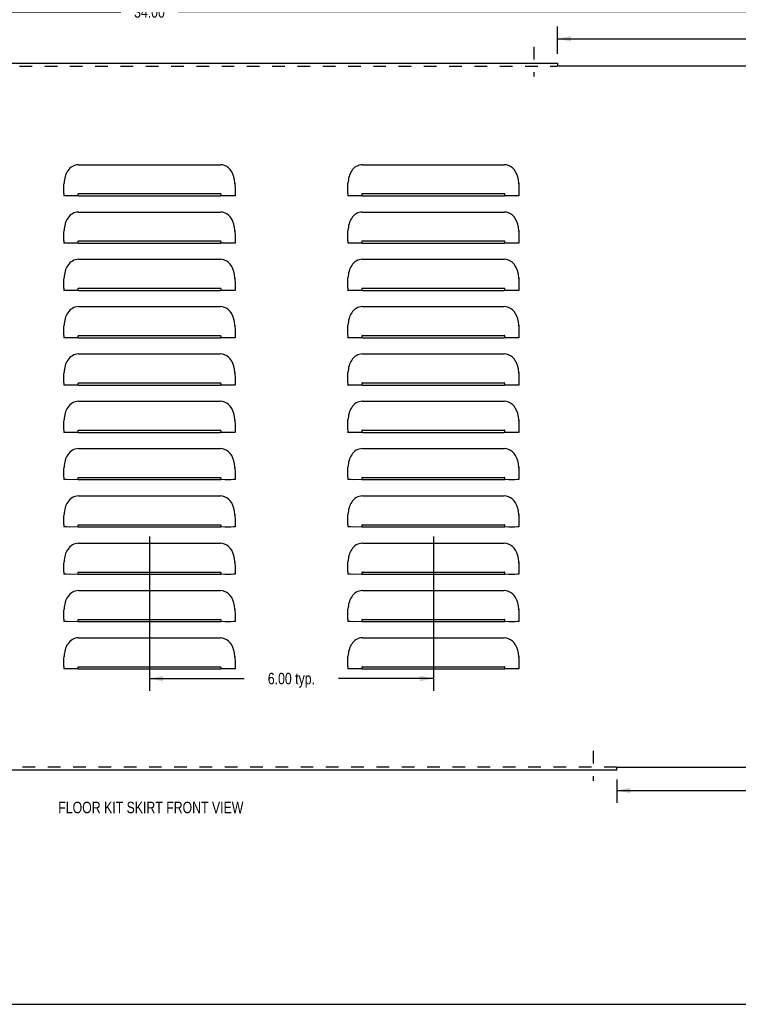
# Model space of a CAD drawing. Header units: inches. Extents: x 0 to 48.6, y 0 to 31.4.
# Tile 2 of 4: x 18.2 to 33.4, y 0 to 20.8. Entities that reach past the tile are written whole.
import ezdxf

# ---------------------------------------------------------------- set-up
doc = ezdxf.new("R2010")
doc.units = ezdxf.units.IN
doc.header["$LTSCALE"] = 2.671429
doc.header["$MEASUREMENT"] = 0
doc.linetypes.add('DASHED', pattern=[0.2, 0.1, -0.1])
doc.linetypes.add('HIDDEN', pattern=[0.2, 0.1, -0.1])
doc.layers.get('0').update_dxf_attribs({"linetype": 'CONTINUOUS'})
for name, color, linetype in [('02___PRT_ALL_AXES', 7, 'CONTINUOUS'), ('DEFAULT_2', 8, 'HIDDEN'), ('DIMENSIONS', 7, 'CONTINUOUS')]:
    doc.layers.add(name, color=color, linetype=linetype)
doc.styles.get("Standard").update_dxf_attribs({"font": 'txt', "width": 0.8})
doc.dimstyles.new('DIMSTYLE_1', dxfattribs={"dimtxt": 0.242857, "dimasz": 0.285714, "dimexe": 0.09, "dimexo": 0.07, "dimgap": 0.0425, "dimtad": 0, "dimtih": 1, "dimtoh": 1, "dimzin": 4, "dimdsep": 46, "dimtxsty": 'Standard', "dimblk": '_FILLED', "dimblk1": '_FILLED', "dimblk2": '_FILLED', "dimcen": 0.09, "dimadec": 0, "dimazin": 0, "dimtfac": 1, "dimtofl": 0, "dimtmove": 0, "dimatfit": 3, "dimldrblk": '_FILLED', "dimfxl": 0, "dimtolj": 1, "dimtzin": 4, "dimarcsym": 0})

# ---------------------------------------------------------------- blocks, each defined once
blk = doc.blocks.new('_FILLED')
at = {"color": 0, "linetype": 'ByBlock'}
blk.add_solid([(0, 0), (-1, 0.2), (-1, -0.2)], dxfattribs=at)
blk = doc.blocks.new('*D1')
at = {"layer": 'DIMENSIONS', "color": 2, "linetype": 'Continuous'}
for p, q in [((3.063, 19.778), (3.063, 21.915)), ((38.813, 19.778), (38.813, 21.915)), ((3.063, 21.658), (20.331, 21.658)), ((38.813, 21.658), (21.545, 21.658))]:
    blk.add_line(p, q, dxfattribs=at)
at = {"layer": 'DIMENSIONS', "color": 2, "linetype": 'Continuous', "xscale": 0.2857142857, "yscale": 0.2857142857, "zscale": 0.2857142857, "rotation": 180}
blk.add_blockref('_FILLED', (3.063, 21.658), dxfattribs=at)
at = {"layer": 'DIMENSIONS', "color": 2, "linetype": 'Continuous', "xscale": 0.2857142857, "yscale": 0.2857142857, "zscale": 0.2857142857}
blk.add_blockref('_FILLED', (38.813, 21.658), dxfattribs=at)
at = {"layer": 'DIMENSIONS', "color": 2, "linetype": 'Continuous', "insert": (20.938, 21.78), "char_height": 0.2429, "width": 0.97143, "attachment_point": 2, "line_spacing_factor": 0.9}
blk.add_mtext('35.75', dxfattribs=at)
blk = doc.blocks.new('*D3')
at = {"layer": 'DIMENSIONS', "color": 2, "linetype": 'Continuous'}
for p, q in [((29.563, 20.088), (29.563, 20.662)), ((38.813, 19.778), (38.813, 20.662)), ((29.563, 20.404), (33.678, 20.404)), ((38.813, 20.404), (34.698, 20.404))]:
    blk.add_line(p, q, dxfattribs=at)
at = {"layer": 'DIMENSIONS', "color": 2, "linetype": 'Continuous', "xscale": 0.2857142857, "yscale": 0.2857142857, "zscale": 0.2857142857, "rotation": 180}
blk.add_blockref('_FILLED', (29.563, 20.404), dxfattribs=at)
at = {"layer": 'DIMENSIONS', "color": 2, "linetype": 'Continuous', "xscale": 0.2857142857, "yscale": 0.2857142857, "zscale": 0.2857142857}
blk.add_blockref('_FILLED', (38.813, 20.404), dxfattribs=at)
at = {"layer": 'DIMENSIONS', "color": 2, "linetype": 'Continuous', "insert": (34.188, 20.526), "char_height": 0.2429, "width": 0.77714, "attachment_point": 2, "line_spacing_factor": 0.9}
blk.add_mtext('9.25', dxfattribs=at)
blk = doc.blocks.new('*D6')
at = {"layer": 'DIMENSIONS', "color": 2, "linetype": 'Continuous'}
for p, q in [((38.813, 5.061), (38.813, 4.261)), ((30.813, 4.751), (30.813, 4.261)), ((30.813, 4.518), (34.303, 4.518)), ((38.813, 4.518), (35.323, 4.518))]:
    blk.add_line(p, q, dxfattribs=at)
at = {"layer": 'DIMENSIONS', "color": 2, "linetype": 'Continuous', "xscale": 0.2857142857, "yscale": 0.2857142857, "zscale": 0.2857142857, "rotation": 180}
blk.add_blockref('_FILLED', (30.813, 4.518), dxfattribs=at)
at = {"layer": 'DIMENSIONS', "color": 2, "linetype": 'Continuous', "xscale": 0.2857142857, "yscale": 0.2857142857, "zscale": 0.2857142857}
blk.add_blockref('_FILLED', (38.813, 4.518), dxfattribs=at)
at = {"layer": 'DIMENSIONS', "color": 2, "linetype": 'Continuous', "insert": (34.813, 4.639), "char_height": 0.2429, "width": 0.77714, "attachment_point": 2, "line_spacing_factor": 0.9}
blk.add_mtext('8.00', dxfattribs=at)
blk = doc.blocks.new('*D8')
at = {"layer": 'DIMENSIONS', "color": 2, "linetype": 'Continuous'}
for p, q in [((20.938, 9.887), (20.938, 6.626)), ((26.938, 9.887), (26.938, 6.626)), ((20.938, 6.884), (22.942, 6.884)), ((26.938, 6.884), (24.934, 6.884))]:
    blk.add_line(p, q, dxfattribs=at)
at = {"layer": 'DIMENSIONS', "color": 2, "linetype": 'Continuous', "xscale": 0.2857142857, "yscale": 0.2857142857, "zscale": 0.2857142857, "rotation": 180}
blk.add_blockref('_FILLED', (20.938, 6.884), dxfattribs=at)
at = {"layer": 'DIMENSIONS', "color": 2, "linetype": 'Continuous', "xscale": 0.2857142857, "yscale": 0.2857142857, "zscale": 0.2857142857}
blk.add_blockref('_FILLED', (26.938, 6.884), dxfattribs=at)
at = {"layer": 'DIMENSIONS', "color": 2, "linetype": 'Continuous', "insert": (23.938, 7.005), "char_height": 0.2429, "width": 1.74857, "attachment_point": 2, "line_spacing_factor": 0.9}
blk.add_mtext('6.00 typ.', dxfattribs=at)
blk = doc.blocks.new('*D19')
at = {"color": 2, "linetype": 'Continuous'}
for p, q in [((3.938, 19.276), (3.938, 21.229)), ((37.938, 19.276), (37.938, 21.229)), ((3.938, 20.972), (20.331, 20.972)), ((37.938, 20.972), (21.545, 20.972))]:
    blk.add_line(p, q, dxfattribs=at)
at = {"color": 2, "linetype": 'Continuous', "xscale": 0.2857142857, "yscale": 0.2857142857, "zscale": 0.2857142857, "rotation": 180}
blk.add_blockref('_FILLED', (3.938, 20.972), dxfattribs=at)
at = {"color": 2, "linetype": 'Continuous', "xscale": 0.2857142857, "yscale": 0.2857142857, "zscale": 0.2857142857}
blk.add_blockref('_FILLED', (37.938, 20.972), dxfattribs=at)
at = {"color": 2, "linetype": 'Continuous', "insert": (20.938, 21.093), "char_height": 0.2429, "width": 0.97143, "attachment_point": 2, "line_spacing_factor": 0.9}
blk.add_mtext('34.00', dxfattribs=at)

msp = doc.modelspace()

# ---------------------------------------------------------------- linework, layer by layer
at = {"color": 3, "linetype": 'Continuous'}
for p, q in [((12.313, 19.888), (29.563, 19.888)), ((29.563, 19.888), (29.563, 19.847)), ((29.585, 19.831), (29.589, 19.828)), ((38.563, 19.828), (29.589, 19.828)), ((19.438, 17.743), (22.438, 17.743)), ((25.438, 17.743), (28.438, 17.743)), ((22.74, 17.337), (22.743, 17.352)), ((28.74, 17.337), (28.743, 17.352)), ((19.128, 17.136), (19.128, 17.088)), ((19.132, 17.087), (19.128, 17.088)), ((19.438, 17.087), (19.256, 17.086)), ((19.438, 17.131), (22.438, 17.131)), ((19.438, 17.087), (22.438, 17.087)), ((22.533, 17.086), (22.438, 17.087)), ((22.657, 17.086), (22.533, 17.086)), ((22.714, 17.087), (22.657, 17.086)), ((22.748, 17.225), (22.748, 17.088)), ((25.128, 17.136), (25.128, 17.088)), ((25.132, 17.087), (25.128, 17.088)), ((25.438, 17.087), (25.256, 17.086)), ((25.438, 17.131), (28.438, 17.131)), ((25.438, 17.087), (28.438, 17.087)), ((28.533, 17.086), (28.438, 17.087)), ((28.657, 17.086), (28.533, 17.086)), ((28.714, 17.087), (28.657, 17.086)), ((28.748, 17.225), (28.748, 17.088)), ((19.438, 16.743), (22.438, 16.743)), ((25.438, 16.743), (28.438, 16.743)), ((22.74, 16.337), (22.743, 16.352)), ((28.74, 16.337), (28.743, 16.352)), ((19.128, 16.136), (19.128, 16.088)), ((19.132, 16.087), (19.128, 16.088)), ((19.438, 16.087), (19.256, 16.086)), ((19.438, 16.131), (22.438, 16.131)), ((19.438, 16.087), (22.438, 16.087)), ((22.533, 16.086), (22.438, 16.087)), ((22.657, 16.086), (22.533, 16.086)), ((22.714, 16.087), (22.657, 16.086)), ((22.748, 16.225), (22.748, 16.088)), ((25.128, 16.136), (25.128, 16.088)), ((25.132, 16.087), (25.128, 16.088)), ((25.438, 16.087), (25.256, 16.086)), ((25.438, 16.131), (28.438, 16.131)), ((25.438, 16.087), (28.438, 16.087)), ((28.533, 16.086), (28.438, 16.087)), ((28.657, 16.086), (28.533, 16.086)), ((28.714, 16.087), (28.657, 16.086)), ((28.748, 16.225), (28.748, 16.088)), ((19.438, 15.743), (22.438, 15.743)), ((25.438, 15.743), (28.438, 15.743)), ((22.74, 15.337), (22.743, 15.352)), ((22.748, 15.225), (22.748, 15.088)), ((28.74, 15.337), (28.743, 15.352)), ((28.748, 15.225), (28.748, 15.088)), ((19.128, 15.136), (19.128, 15.088)), ((19.132, 15.087), (19.128, 15.088)), ((19.438, 15.087), (19.256, 15.086)), ((19.438, 15.131), (22.438, 15.131)), ((19.438, 15.087), (22.438, 15.087)), ((22.533, 15.086), (22.438, 15.087)), ((22.657, 15.086), (22.533, 15.086)), ((22.714, 15.087), (22.657, 15.086)), ((25.128, 15.136), (25.128, 15.088)), ((25.132, 15.087), (25.128, 15.088)), ((25.438, 15.087), (25.256, 15.086)), ((25.438, 15.131), (28.438, 15.131)), ((25.438, 15.087), (28.438, 15.087)), ((28.533, 15.086), (28.438, 15.087)), ((28.657, 15.086), (28.533, 15.086)), ((28.714, 15.087), (28.657, 15.086)), ((19.438, 14.743), (22.438, 14.743)), ((25.438, 14.743), (28.438, 14.743)), ((22.74, 14.337), (22.743, 14.352)), ((22.748, 14.225), (22.748, 14.088)), ((28.74, 14.337), (28.743, 14.352)), ((28.748, 14.225), (28.748, 14.088)), ((19.128, 14.136), (19.128, 14.088)), ((19.132, 14.087), (19.128, 14.088)), ((19.438, 14.087), (19.256, 14.086)), ((19.438, 14.131), (22.438, 14.131)), ((19.438, 14.087), (22.438, 14.087)), ((22.533, 14.086), (22.438, 14.087)), ((22.657, 14.086), (22.533, 14.086)), ((22.714, 14.087), (22.657, 14.086)), ((25.128, 14.136), (25.128, 14.088)), ((25.132, 14.087), (25.128, 14.088)), ((25.438, 14.087), (25.256, 14.086)), ((25.438, 14.131), (28.438, 14.131)), ((25.438, 14.087), (28.438, 14.087)), ((28.533, 14.086), (28.438, 14.087)), ((28.657, 14.086), (28.533, 14.086)), ((28.714, 14.087), (28.657, 14.086)), ((19.438, 13.743), (22.438, 13.743)), ((25.438, 13.743), (28.438, 13.743)), ((22.74, 13.337), (22.743, 13.352)), ((28.74, 13.337), (28.743, 13.352)), ((19.128, 13.136), (19.128, 13.088)), ((19.438, 13.131), (22.438, 13.131)), ((22.748, 13.225), (22.748, 13.088)), ((25.128, 13.136), (25.128, 13.088)), ((25.438, 13.131), (28.438, 13.131)), ((28.748, 13.225), (28.748, 13.088)), ((19.132, 13.087), (19.128, 13.088)), ((19.438, 13.087), (19.256, 13.086)), ((19.438, 13.087), (22.438, 13.087)), ((22.533, 13.086), (22.438, 13.087)), ((22.657, 13.086), (22.533, 13.086)), ((22.714, 13.087), (22.657, 13.086)), ((25.132, 13.087), (25.128, 13.088)), ((25.438, 13.087), (25.256, 13.086)), ((25.438, 13.087), (28.438, 13.087)), ((28.533, 13.086), (28.438, 13.087)), ((28.657, 13.086), (28.533, 13.086)), ((28.714, 13.087), (28.657, 13.086)), ((19.438, 12.743), (22.438, 12.743)), ((25.438, 12.743), (28.438, 12.743)), ((22.74, 12.337), (22.743, 12.352)), ((28.74, 12.337), (28.743, 12.352)), ((19.128, 12.136), (19.128, 12.088)), ((19.132, 12.087), (19.128, 12.088)), ((19.438, 12.087), (19.256, 12.086)), ((19.438, 12.131), (22.438, 12.131)), ((19.438, 12.087), (22.438, 12.087)), ((22.533, 12.086), (22.438, 12.087)), ((22.657, 12.086), (22.533, 12.086)), ((22.714, 12.087), (22.657, 12.086)), ((22.748, 12.225), (22.748, 12.088)), ((25.128, 12.136), (25.128, 12.088)), ((25.132, 12.087), (25.128, 12.088)), ((25.438, 12.087), (25.256, 12.086)), ((25.438, 12.131), (28.438, 12.131)), ((25.438, 12.087), (28.438, 12.087)), ((28.533, 12.086), (28.438, 12.087)), ((28.657, 12.086), (28.533, 12.086)), ((28.714, 12.087), (28.657, 12.086)), ((28.748, 12.225), (28.748, 12.088)), ((19.438, 11.743), (22.438, 11.743)), ((25.438, 11.743), (28.438, 11.743)), ((22.74, 11.337), (22.743, 11.352)), ((28.74, 11.337), (28.743, 11.352)), ((19.128, 11.136), (19.128, 11.088)), ((19.132, 11.087), (19.128, 11.088)), ((19.438, 11.087), (19.256, 11.086)), ((19.438, 11.131), (22.438, 11.131)), ((19.438, 11.087), (22.438, 11.087)), ((22.533, 11.086), (22.438, 11.087)), ((22.657, 11.086), (22.533, 11.086)), ((22.714, 11.087), (22.657, 11.086)), ((22.748, 11.225), (22.748, 11.088)), ((25.128, 11.136), (25.128, 11.088)), ((25.132, 11.087), (25.128, 11.088)), ((25.438, 11.087), (25.256, 11.086)), ((25.438, 11.131), (28.438, 11.131)), ((25.438, 11.087), (28.438, 11.087)), ((28.533, 11.086), (28.438, 11.087)), ((28.657, 11.086), (28.533, 11.086)), ((28.714, 11.087), (28.657, 11.086)), ((28.748, 11.225), (28.748, 11.088)), ((19.438, 10.743), (22.438, 10.743)), ((25.438, 10.743), (28.438, 10.743)), ((22.74, 10.337), (22.743, 10.352)), ((22.748, 10.225), (22.748, 10.088)), ((28.74, 10.337), (28.743, 10.352)), ((28.748, 10.225), (28.748, 10.088)), ((19.128, 10.136), (19.128, 10.088)), ((19.132, 10.087), (19.128, 10.088)), ((19.438, 10.087), (19.256, 10.086)), ((19.438, 10.131), (22.438, 10.131)), ((19.438, 10.087), (22.438, 10.087)), ((22.533, 10.086), (22.438, 10.087)), ((22.657, 10.086), (22.533, 10.086)), ((22.714, 10.087), (22.657, 10.086)), ((25.128, 10.136), (25.128, 10.088)), ((25.132, 10.087), (25.128, 10.088)), ((25.438, 10.087), (25.256, 10.086)), ((25.438, 10.131), (28.438, 10.131)), ((25.438, 10.087), (28.438, 10.087)), ((28.533, 10.086), (28.438, 10.087)), ((28.657, 10.086), (28.533, 10.086)), ((28.714, 10.087), (28.657, 10.086)), ((19.438, 9.743), (22.438, 9.743)), ((25.438, 9.743), (28.438, 9.743)), ((22.74, 9.337), (22.743, 9.352)), ((22.748, 9.225), (22.748, 9.088)), ((28.74, 9.337), (28.743, 9.352)), ((28.748, 9.225), (28.748, 9.088)), ((19.128, 9.136), (19.128, 9.088)), ((19.132, 9.087), (19.128, 9.088)), ((19.438, 9.087), (19.256, 9.086)), ((19.438, 9.131), (22.438, 9.131)), ((19.438, 9.087), (22.438, 9.087)), ((22.533, 9.086), (22.438, 9.087)), ((22.657, 9.086), (22.533, 9.086)), ((22.714, 9.087), (22.657, 9.086)), ((25.128, 9.136), (25.128, 9.088)), ((25.132, 9.087), (25.128, 9.088)), ((25.438, 9.087), (25.256, 9.086)), ((25.438, 9.131), (28.438, 9.131)), ((25.438, 9.087), (28.438, 9.087)), ((28.533, 9.086), (28.438, 9.087)), ((28.657, 9.086), (28.533, 9.086)), ((28.714, 9.087), (28.657, 9.086)), ((19.438, 8.743), (22.438, 8.743)), ((25.438, 8.743), (28.438, 8.743)), ((22.74, 8.337), (22.743, 8.352)), ((28.74, 8.337), (28.743, 8.352)), ((19.128, 8.136), (19.128, 8.088)), ((19.438, 8.131), (22.438, 8.131)), ((22.748, 8.225), (22.748, 8.088)), ((25.128, 8.136), (25.128, 8.088)), ((25.438, 8.131), (28.438, 8.131)), ((28.748, 8.225), (28.748, 8.088)), ((19.132, 8.087), (19.128, 8.088)), ((19.438, 8.087), (19.256, 8.086)), ((19.438, 8.087), (22.438, 8.087)), ((22.533, 8.086), (22.438, 8.087)), ((22.657, 8.086), (22.533, 8.086)), ((22.714, 8.087), (22.657, 8.086)), ((25.132, 8.087), (25.128, 8.088)), ((25.438, 8.087), (25.256, 8.086)), ((25.438, 8.087), (28.438, 8.087)), ((28.533, 8.086), (28.438, 8.087)), ((28.657, 8.086), (28.533, 8.086)), ((28.714, 8.087), (28.657, 8.086)), ((19.438, 7.743), (22.438, 7.743)), ((25.438, 7.743), (28.438, 7.743)), ((22.74, 7.337), (22.743, 7.352)), ((28.74, 7.337), (28.743, 7.352)), ((19.128, 7.136), (19.128, 7.088)), ((19.132, 7.087), (19.128, 7.088)), ((19.438, 7.087), (19.256, 7.086)), ((19.438, 7.131), (22.438, 7.131)), ((19.438, 7.087), (22.438, 7.087)), ((22.533, 7.086), (22.438, 7.087)), ((22.657, 7.086), (22.533, 7.086)), ((22.714, 7.087), (22.657, 7.086)), ((22.748, 7.225), (22.748, 7.088)), ((25.128, 7.136), (25.128, 7.088)), ((25.132, 7.087), (25.128, 7.088)), ((25.438, 7.087), (25.256, 7.086)), ((25.438, 7.131), (28.438, 7.131)), ((25.438, 7.087), (28.438, 7.087)), ((28.533, 7.086), (28.438, 7.087)), ((28.657, 7.086), (28.533, 7.086)), ((28.714, 7.087), (28.657, 7.086)), ((28.748, 7.225), (28.748, 7.088)), ((30.832, 5.006), (30.835, 5.008)), ((30.835, 5.008), (30.839, 5.011)), ((30.839, 5.011), (38.563, 5.011)), ((30.813, 4.951), (11.063, 4.951)), ((30.813, 4.951), (30.813, 4.993))]:
    msp.add_line(p, q, dxfattribs=at)
at = {"color": 7, "linetype": 'Continuous'}
msp.add_line((0, 0), (48.571, 0), dxfattribs=at)
at = {"color": 3, "linetype": 'Continuous'}
for points in [[(29.563, 19.847), (29.567, 19.844), (29.57, 19.841), (29.573, 19.839), (29.576, 19.837)], [(29.576, 19.837), (29.582, 19.833), (29.585, 19.831)], [(19.438, 17.743), (19.404, 17.741), (19.371, 17.734), (19.339, 17.722), (19.309, 17.707), (19.281, 17.688), (19.255, 17.666), (19.232, 17.641), (19.212, 17.614), (19.195, 17.586), (19.18, 17.556), (19.167, 17.525), (19.157, 17.492), (19.148, 17.459), (19.142, 17.425), (19.137, 17.389), (19.133, 17.352)], [(22.743, 17.352), (22.735, 17.421), (22.721, 17.485), (22.702, 17.543), (22.677, 17.594), (22.646, 17.639), (22.61, 17.676), (22.57, 17.705), (22.527, 17.726), (22.483, 17.739), (22.438, 17.743)], [(25.438, 17.743), (25.404, 17.741), (25.371, 17.734), (25.339, 17.722), (25.309, 17.707), (25.281, 17.688), (25.255, 17.666), (25.232, 17.641), (25.212, 17.614), (25.195, 17.586), (25.18, 17.556), (25.167, 17.525), (25.157, 17.492), (25.148, 17.459), (25.142, 17.425), (25.137, 17.389), (25.133, 17.352)], [(28.743, 17.352), (28.735, 17.421), (28.721, 17.485), (28.702, 17.543), (28.677, 17.594), (28.646, 17.639), (28.61, 17.676), (28.57, 17.705), (28.527, 17.726), (28.483, 17.739), (28.438, 17.743)], [(19.128, 17.137), (19.128, 17.228), (19.129, 17.27), (19.13, 17.311), (19.133, 17.352)], [(22.743, 17.352), (22.746, 17.309), (22.748, 17.267), (22.748, 17.225)], [(25.128, 17.137), (25.128, 17.228), (25.129, 17.27), (25.13, 17.311), (25.133, 17.352)], [(28.743, 17.352), (28.746, 17.309), (28.748, 17.267), (28.748, 17.225)], [(19.162, 17.087), (19.143, 17.087), (19.132, 17.087)], [(19.256, 17.086), (19.188, 17.087), (19.162, 17.087)], [(19.438, 17.131), (19.435, 17.13), (19.432, 17.128), (19.429, 17.125), (19.427, 17.122), (19.426, 17.118), (19.425, 17.113), (19.424, 17.109), (19.425, 17.104), (19.426, 17.1), (19.427, 17.096), (19.429, 17.092), (19.432, 17.089), (19.435, 17.088), (19.438, 17.087)], [(22.438, 17.087), (22.442, 17.088), (22.445, 17.089), (22.447, 17.092), (22.449, 17.096), (22.451, 17.1), (22.451, 17.104), (22.452, 17.109), (22.452, 17.113), (22.451, 17.117), (22.449, 17.122), (22.447, 17.125), (22.445, 17.128), (22.442, 17.13), (22.438, 17.131)], [(22.748, 17.088), (22.744, 17.087), (22.733, 17.087), (22.714, 17.087)], [(25.162, 17.087), (25.143, 17.087), (25.132, 17.087)], [(25.256, 17.086), (25.188, 17.087), (25.162, 17.087)], [(25.438, 17.131), (25.435, 17.13), (25.432, 17.128), (25.429, 17.125), (25.427, 17.122), (25.426, 17.118), (25.425, 17.113), (25.424, 17.109), (25.425, 17.104), (25.426, 17.1), (25.427, 17.096), (25.429, 17.092), (25.432, 17.089), (25.435, 17.088), (25.438, 17.087)], [(28.438, 17.087), (28.442, 17.088), (28.445, 17.089), (28.447, 17.092), (28.449, 17.096), (28.451, 17.1), (28.451, 17.104), (28.452, 17.109), (28.452, 17.113), (28.451, 17.117), (28.449, 17.122), (28.447, 17.125), (28.445, 17.128), (28.442, 17.13), (28.438, 17.131)], [(28.748, 17.088), (28.744, 17.087), (28.733, 17.087), (28.714, 17.087)], [(19.438, 16.743), (19.404, 16.741), (19.371, 16.734), (19.339, 16.722), (19.309, 16.707), (19.281, 16.688), (19.255, 16.666), (19.232, 16.641), (19.212, 16.614), (19.195, 16.586), (19.18, 16.556), (19.167, 16.525), (19.157, 16.492), (19.148, 16.459), (19.142, 16.425), (19.137, 16.389), (19.133, 16.352)], [(22.743, 16.352), (22.735, 16.421), (22.721, 16.485), (22.702, 16.543), (22.677, 16.594), (22.646, 16.639), (22.61, 16.676), (22.57, 16.705), (22.527, 16.726), (22.483, 16.739), (22.438, 16.743)], [(25.438, 16.743), (25.404, 16.741), (25.371, 16.734), (25.339, 16.722), (25.309, 16.707), (25.281, 16.688), (25.255, 16.666), (25.232, 16.641), (25.212, 16.614), (25.195, 16.586), (25.18, 16.556), (25.167, 16.525), (25.157, 16.492), (25.148, 16.459), (25.142, 16.425), (25.137, 16.389), (25.133, 16.352)], [(28.743, 16.352), (28.735, 16.421), (28.721, 16.485), (28.702, 16.543), (28.677, 16.594), (28.646, 16.639), (28.61, 16.676), (28.57, 16.705), (28.527, 16.726), (28.483, 16.739), (28.438, 16.743)], [(19.128, 16.137), (19.128, 16.228), (19.129, 16.27), (19.13, 16.311), (19.133, 16.352)], [(22.743, 16.352), (22.746, 16.309), (22.748, 16.267), (22.748, 16.225)], [(25.128, 16.137), (25.128, 16.228), (25.129, 16.27), (25.13, 16.311), (25.133, 16.352)], [(28.743, 16.352), (28.746, 16.309), (28.748, 16.267), (28.748, 16.225)], [(19.162, 16.087), (19.143, 16.087), (19.132, 16.087)], [(19.256, 16.086), (19.188, 16.087), (19.162, 16.087)], [(19.438, 16.131), (19.435, 16.13), (19.432, 16.128), (19.429, 16.125), (19.427, 16.122), (19.426, 16.118), (19.425, 16.113), (19.424, 16.109), (19.425, 16.104), (19.426, 16.1), (19.427, 16.096), (19.429, 16.092), (19.432, 16.089), (19.435, 16.088), (19.438, 16.087)], [(22.438, 16.087), (22.442, 16.088), (22.445, 16.089), (22.447, 16.092), (22.449, 16.096), (22.451, 16.1), (22.451, 16.104), (22.452, 16.109), (22.452, 16.113), (22.451, 16.117), (22.449, 16.122), (22.447, 16.125), (22.445, 16.128), (22.442, 16.13), (22.438, 16.131)], [(22.748, 16.088), (22.744, 16.087), (22.733, 16.087), (22.714, 16.087)], [(25.162, 16.087), (25.143, 16.087), (25.132, 16.087)], [(25.256, 16.086), (25.188, 16.087), (25.162, 16.087)], [(25.438, 16.131), (25.435, 16.13), (25.432, 16.128), (25.429, 16.125), (25.427, 16.122), (25.426, 16.118), (25.425, 16.113), (25.424, 16.109), (25.425, 16.104), (25.426, 16.1), (25.427, 16.096), (25.429, 16.092), (25.432, 16.089), (25.435, 16.088), (25.438, 16.087)], [(28.438, 16.087), (28.442, 16.088), (28.445, 16.089), (28.447, 16.092), (28.449, 16.096), (28.451, 16.1), (28.451, 16.104), (28.452, 16.109), (28.452, 16.113), (28.451, 16.117), (28.449, 16.122), (28.447, 16.125), (28.445, 16.128), (28.442, 16.13), (28.438, 16.131)], [(28.748, 16.088), (28.744, 16.087), (28.733, 16.087), (28.714, 16.087)], [(19.438, 15.743), (19.404, 15.741), (19.371, 15.734), (19.339, 15.722), (19.309, 15.707), (19.281, 15.688), (19.255, 15.666), (19.232, 15.641), (19.212, 15.614), (19.195, 15.586), (19.18, 15.556), (19.167, 15.525), (19.157, 15.492), (19.148, 15.459), (19.142, 15.425), (19.137, 15.389), (19.133, 15.352)], [(22.743, 15.352), (22.735, 15.421), (22.721, 15.485), (22.702, 15.543), (22.677, 15.594), (22.646, 15.639), (22.61, 15.676), (22.57, 15.705), (22.527, 15.726), (22.483, 15.739), (22.438, 15.743)], [(25.438, 15.743), (25.404, 15.741), (25.371, 15.734), (25.339, 15.722), (25.309, 15.707), (25.281, 15.688), (25.255, 15.666), (25.232, 15.641), (25.212, 15.614), (25.195, 15.586), (25.18, 15.556), (25.167, 15.525), (25.157, 15.492), (25.148, 15.459), (25.142, 15.425), (25.137, 15.389), (25.133, 15.352)], [(28.743, 15.352), (28.735, 15.421), (28.721, 15.485), (28.702, 15.543), (28.677, 15.594), (28.646, 15.639), (28.61, 15.676), (28.57, 15.705), (28.527, 15.726), (28.483, 15.739), (28.438, 15.743)], [(19.128, 15.137), (19.128, 15.228), (19.129, 15.27), (19.13, 15.311), (19.133, 15.352)], [(22.743, 15.352), (22.746, 15.309), (22.748, 15.267), (22.748, 15.225)], [(25.128, 15.137), (25.128, 15.228), (25.129, 15.27), (25.13, 15.311), (25.133, 15.352)], [(28.743, 15.352), (28.746, 15.309), (28.748, 15.267), (28.748, 15.225)], [(19.162, 15.087), (19.143, 15.087), (19.132, 15.087)], [(19.256, 15.086), (19.188, 15.087), (19.162, 15.087)], [(19.438, 15.131), (19.435, 15.13), (19.432, 15.128), (19.429, 15.125), (19.427, 15.122), (19.426, 15.118), (19.425, 15.113), (19.424, 15.109), (19.425, 15.104), (19.426, 15.1), (19.427, 15.096), (19.429, 15.092), (19.432, 15.089), (19.435, 15.088), (19.438, 15.087)], [(22.438, 15.087), (22.442, 15.088), (22.445, 15.089), (22.447, 15.092), (22.449, 15.096), (22.451, 15.1), (22.451, 15.104), (22.452, 15.109), (22.452, 15.113), (22.451, 15.117), (22.449, 15.122), (22.447, 15.125), (22.445, 15.128), (22.442, 15.13), (22.438, 15.131)], [(22.748, 15.088), (22.744, 15.087), (22.733, 15.087), (22.714, 15.087)], [(25.162, 15.087), (25.143, 15.087), (25.132, 15.087)], [(25.256, 15.086), (25.188, 15.087), (25.162, 15.087)], [(25.438, 15.131), (25.435, 15.13), (25.432, 15.128), (25.429, 15.125), (25.427, 15.122), (25.426, 15.118), (25.425, 15.113), (25.424, 15.109), (25.425, 15.104), (25.426, 15.1), (25.427, 15.096), (25.429, 15.092), (25.432, 15.089), (25.435, 15.088), (25.438, 15.087)], [(28.438, 15.087), (28.442, 15.088), (28.445, 15.089), (28.447, 15.092), (28.449, 15.096), (28.451, 15.1), (28.451, 15.104), (28.452, 15.109), (28.452, 15.113), (28.451, 15.117), (28.449, 15.122), (28.447, 15.125), (28.445, 15.128), (28.442, 15.13), (28.438, 15.131)], [(28.748, 15.088), (28.744, 15.087), (28.733, 15.087), (28.714, 15.087)], [(19.438, 14.743), (19.404, 14.741), (19.371, 14.734), (19.339, 14.722), (19.309, 14.707), (19.281, 14.688), (19.255, 14.666), (19.232, 14.641), (19.212, 14.614), (19.195, 14.586), (19.18, 14.556), (19.167, 14.525), (19.157, 14.492), (19.148, 14.459), (19.142, 14.425), (19.137, 14.389), (19.133, 14.352)], [(22.743, 14.352), (22.735, 14.421), (22.721, 14.485), (22.702, 14.543), (22.677, 14.594), (22.646, 14.639), (22.61, 14.676), (22.57, 14.705), (22.527, 14.726), (22.483, 14.739), (22.438, 14.743)], [(25.438, 14.743), (25.404, 14.741), (25.371, 14.734), (25.339, 14.722), (25.309, 14.707), (25.281, 14.688), (25.255, 14.666), (25.232, 14.641), (25.212, 14.614), (25.195, 14.586), (25.18, 14.556), (25.167, 14.525), (25.157, 14.492), (25.148, 14.459), (25.142, 14.425), (25.137, 14.389), (25.133, 14.352)], [(28.743, 14.352), (28.735, 14.421), (28.721, 14.485), (28.702, 14.543), (28.677, 14.594), (28.646, 14.639), (28.61, 14.676), (28.57, 14.705), (28.527, 14.726), (28.483, 14.739), (28.438, 14.743)], [(19.128, 14.137), (19.128, 14.228), (19.129, 14.27), (19.13, 14.311), (19.133, 14.352)], [(22.743, 14.352), (22.746, 14.309), (22.748, 14.267), (22.748, 14.225)], [(25.128, 14.137), (25.128, 14.228), (25.129, 14.27), (25.13, 14.311), (25.133, 14.352)], [(28.743, 14.352), (28.746, 14.309), (28.748, 14.267), (28.748, 14.225)], [(19.162, 14.087), (19.143, 14.087), (19.132, 14.087)], [(19.256, 14.086), (19.188, 14.087), (19.162, 14.087)], [(19.438, 14.131), (19.435, 14.13), (19.432, 14.128), (19.429, 14.125), (19.427, 14.122), (19.426, 14.118), (19.425, 14.113), (19.424, 14.109), (19.425, 14.104), (19.426, 14.1), (19.427, 14.096), (19.429, 14.092), (19.432, 14.089), (19.435, 14.088), (19.438, 14.087)], [(22.438, 14.087), (22.442, 14.088), (22.445, 14.089), (22.447, 14.092), (22.449, 14.096), (22.451, 14.1), (22.451, 14.104), (22.452, 14.109), (22.452, 14.113), (22.451, 14.117), (22.449, 14.122), (22.447, 14.125), (22.445, 14.128), (22.442, 14.13), (22.438, 14.131)], [(22.748, 14.088), (22.744, 14.087), (22.733, 14.087), (22.714, 14.087)], [(25.162, 14.087), (25.143, 14.087), (25.132, 14.087)], [(25.256, 14.086), (25.188, 14.087), (25.162, 14.087)], [(25.438, 14.131), (25.435, 14.13), (25.432, 14.128), (25.429, 14.125), (25.427, 14.122), (25.426, 14.118), (25.425, 14.113), (25.424, 14.109), (25.425, 14.104), (25.426, 14.1), (25.427, 14.096), (25.429, 14.092), (25.432, 14.089), (25.435, 14.088), (25.438, 14.087)], [(28.438, 14.087), (28.442, 14.088), (28.445, 14.089), (28.447, 14.092), (28.449, 14.096), (28.451, 14.1), (28.451, 14.104), (28.452, 14.109), (28.452, 14.113), (28.451, 14.117), (28.449, 14.122), (28.447, 14.125), (28.445, 14.128), (28.442, 14.13), (28.438, 14.131)], [(28.748, 14.088), (28.744, 14.087), (28.733, 14.087), (28.714, 14.087)], [(19.438, 13.743), (19.404, 13.741), (19.371, 13.734), (19.339, 13.722), (19.309, 13.707), (19.281, 13.688), (19.255, 13.666), (19.232, 13.641), (19.212, 13.614), (19.195, 13.586), (19.18, 13.556), (19.167, 13.525), (19.157, 13.492), (19.148, 13.459), (19.142, 13.425), (19.137, 13.389), (19.133, 13.352)], [(22.743, 13.352), (22.735, 13.421), (22.721, 13.485), (22.702, 13.543), (22.677, 13.594), (22.646, 13.639), (22.61, 13.676), (22.57, 13.705), (22.527, 13.726), (22.483, 13.739), (22.438, 13.743)], [(25.438, 13.743), (25.404, 13.741), (25.371, 13.734), (25.339, 13.722), (25.309, 13.707), (25.281, 13.688), (25.255, 13.666), (25.232, 13.641), (25.212, 13.614), (25.195, 13.586), (25.18, 13.556), (25.167, 13.525), (25.157, 13.492), (25.148, 13.459), (25.142, 13.425), (25.137, 13.389), (25.133, 13.352)], [(28.743, 13.352), (28.735, 13.421), (28.721, 13.485), (28.702, 13.543), (28.677, 13.594), (28.646, 13.639), (28.61, 13.676), (28.57, 13.705), (28.527, 13.726), (28.483, 13.739), (28.438, 13.743)], [(19.128, 13.137), (19.128, 13.228), (19.129, 13.27), (19.13, 13.311), (19.133, 13.352)], [(22.743, 13.352), (22.746, 13.309), (22.748, 13.267), (22.748, 13.225)], [(25.128, 13.137), (25.128, 13.228), (25.129, 13.27), (25.13, 13.311), (25.133, 13.352)], [(28.743, 13.352), (28.746, 13.309), (28.748, 13.267), (28.748, 13.225)], [(19.438, 13.131), (19.435, 13.13), (19.432, 13.128), (19.429, 13.125), (19.427, 13.122), (19.426, 13.118), (19.425, 13.113), (19.424, 13.109), (19.425, 13.104), (19.426, 13.1), (19.427, 13.096), (19.429, 13.092), (19.432, 13.089), (19.435, 13.088), (19.438, 13.087)], [(22.438, 13.087), (22.442, 13.088), (22.445, 13.089), (22.447, 13.092), (22.449, 13.096), (22.451, 13.1), (22.451, 13.104), (22.452, 13.109), (22.452, 13.113), (22.451, 13.117), (22.449, 13.122), (22.447, 13.125), (22.445, 13.128), (22.442, 13.13), (22.438, 13.131)], [(25.438, 13.131), (25.435, 13.13), (25.432, 13.128), (25.429, 13.125), (25.427, 13.122), (25.426, 13.118), (25.425, 13.113), (25.424, 13.109), (25.425, 13.104), (25.426, 13.1), (25.427, 13.096), (25.429, 13.092), (25.432, 13.089), (25.435, 13.088), (25.438, 13.087)], [(28.438, 13.087), (28.442, 13.088), (28.445, 13.089), (28.447, 13.092), (28.449, 13.096), (28.451, 13.1), (28.451, 13.104), (28.452, 13.109), (28.452, 13.113), (28.451, 13.117), (28.449, 13.122), (28.447, 13.125), (28.445, 13.128), (28.442, 13.13), (28.438, 13.131)], [(19.162, 13.087), (19.143, 13.087), (19.132, 13.087)], [(19.256, 13.086), (19.188, 13.087), (19.162, 13.087)], [(22.748, 13.088), (22.744, 13.087), (22.733, 13.087), (22.714, 13.087)], [(25.162, 13.087), (25.143, 13.087), (25.132, 13.087)], [(25.256, 13.086), (25.188, 13.087), (25.162, 13.087)], [(28.748, 13.088), (28.744, 13.087), (28.733, 13.087), (28.714, 13.087)], [(19.438, 12.743), (19.404, 12.741), (19.371, 12.734), (19.339, 12.722), (19.309, 12.707), (19.281, 12.688), (19.255, 12.666), (19.232, 12.641), (19.212, 12.614), (19.195, 12.586), (19.18, 12.556), (19.167, 12.525), (19.157, 12.492), (19.148, 12.459), (19.142, 12.425), (19.137, 12.389), (19.133, 12.352)], [(22.743, 12.352), (22.735, 12.421), (22.721, 12.485), (22.702, 12.543), (22.677, 12.594), (22.646, 12.639), (22.61, 12.676), (22.57, 12.705), (22.527, 12.726), (22.483, 12.739), (22.438, 12.743)], [(25.438, 12.743), (25.404, 12.741), (25.371, 12.734), (25.339, 12.722), (25.309, 12.707), (25.281, 12.688), (25.255, 12.666), (25.232, 12.641), (25.212, 12.614), (25.195, 12.586), (25.18, 12.556), (25.167, 12.525), (25.157, 12.492), (25.148, 12.459), (25.142, 12.425), (25.137, 12.389), (25.133, 12.352)], [(28.743, 12.352), (28.735, 12.421), (28.721, 12.485), (28.702, 12.543), (28.677, 12.594), (28.646, 12.639), (28.61, 12.676), (28.57, 12.705), (28.527, 12.726), (28.483, 12.739), (28.438, 12.743)], [(19.128, 12.137), (19.128, 12.228), (19.129, 12.27), (19.13, 12.311), (19.133, 12.352)], [(22.743, 12.352), (22.746, 12.309), (22.748, 12.267), (22.748, 12.225)], [(25.128, 12.137), (25.128, 12.228), (25.129, 12.27), (25.13, 12.311), (25.133, 12.352)], [(28.743, 12.352), (28.746, 12.309), (28.748, 12.267), (28.748, 12.225)], [(19.162, 12.087), (19.143, 12.087), (19.132, 12.087)], [(19.256, 12.086), (19.188, 12.087), (19.162, 12.087)], [(19.438, 12.131), (19.435, 12.13), (19.432, 12.128), (19.429, 12.125), (19.427, 12.122), (19.426, 12.118), (19.425, 12.113), (19.424, 12.109), (19.425, 12.104), (19.426, 12.1), (19.427, 12.096), (19.429, 12.092), (19.432, 12.089), (19.435, 12.088), (19.438, 12.087)], [(22.438, 12.087), (22.442, 12.088), (22.445, 12.089), (22.447, 12.092), (22.449, 12.096), (22.451, 12.1), (22.451, 12.104), (22.452, 12.109), (22.452, 12.113), (22.451, 12.117), (22.449, 12.122), (22.447, 12.125), (22.445, 12.128), (22.442, 12.13), (22.438, 12.131)], [(22.748, 12.088), (22.744, 12.087), (22.733, 12.087), (22.714, 12.087)], [(25.162, 12.087), (25.143, 12.087), (25.132, 12.087)], [(25.256, 12.086), (25.188, 12.087), (25.162, 12.087)], [(25.438, 12.131), (25.435, 12.13), (25.432, 12.128), (25.429, 12.125), (25.427, 12.122), (25.426, 12.118), (25.425, 12.113), (25.424, 12.109), (25.425, 12.104), (25.426, 12.1), (25.427, 12.096), (25.429, 12.092), (25.432, 12.089), (25.435, 12.088), (25.438, 12.087)], [(28.438, 12.087), (28.442, 12.088), (28.445, 12.089), (28.447, 12.092), (28.449, 12.096), (28.451, 12.1), (28.451, 12.104), (28.452, 12.109), (28.452, 12.113), (28.451, 12.117), (28.449, 12.122), (28.447, 12.125), (28.445, 12.128), (28.442, 12.13), (28.438, 12.131)], [(28.748, 12.088), (28.744, 12.087), (28.733, 12.087), (28.714, 12.087)], [(19.438, 11.743), (19.404, 11.741), (19.371, 11.734), (19.339, 11.722), (19.309, 11.707), (19.281, 11.688), (19.255, 11.666), (19.232, 11.641), (19.212, 11.614), (19.195, 11.586), (19.18, 11.556), (19.167, 11.525), (19.157, 11.492), (19.148, 11.459), (19.142, 11.425), (19.137, 11.389), (19.133, 11.352)], [(22.743, 11.352), (22.735, 11.421), (22.721, 11.485), (22.702, 11.543), (22.677, 11.594), (22.646, 11.639), (22.61, 11.676), (22.57, 11.705), (22.527, 11.726), (22.483, 11.739), (22.438, 11.743)], [(25.438, 11.743), (25.404, 11.741), (25.371, 11.734), (25.339, 11.722), (25.309, 11.707), (25.281, 11.688), (25.255, 11.666), (25.232, 11.641), (25.212, 11.614), (25.195, 11.586), (25.18, 11.556), (25.167, 11.525), (25.157, 11.492), (25.148, 11.459), (25.142, 11.425), (25.137, 11.389), (25.133, 11.352)], [(28.743, 11.352), (28.735, 11.421), (28.721, 11.485), (28.702, 11.543), (28.677, 11.594), (28.646, 11.639), (28.61, 11.676), (28.57, 11.705), (28.527, 11.726), (28.483, 11.739), (28.438, 11.743)], [(19.128, 11.137), (19.128, 11.228), (19.129, 11.27), (19.13, 11.311), (19.133, 11.352)], [(22.743, 11.352), (22.746, 11.309), (22.748, 11.267), (22.748, 11.225)], [(25.128, 11.137), (25.128, 11.228), (25.129, 11.27), (25.13, 11.311), (25.133, 11.352)], [(28.743, 11.352), (28.746, 11.309), (28.748, 11.267), (28.748, 11.225)], [(19.162, 11.087), (19.143, 11.087), (19.132, 11.087)], [(19.256, 11.086), (19.188, 11.087), (19.162, 11.087)], [(19.438, 11.131), (19.435, 11.13), (19.432, 11.128), (19.429, 11.125), (19.427, 11.122), (19.426, 11.118), (19.425, 11.113), (19.424, 11.109), (19.425, 11.104), (19.426, 11.1), (19.427, 11.096), (19.429, 11.092), (19.432, 11.089), (19.435, 11.088), (19.438, 11.087)], [(22.438, 11.087), (22.442, 11.088), (22.445, 11.089), (22.447, 11.092), (22.449, 11.096), (22.451, 11.1), (22.451, 11.104), (22.452, 11.109), (22.452, 11.113), (22.451, 11.117), (22.449, 11.122), (22.447, 11.125), (22.445, 11.128), (22.442, 11.13), (22.438, 11.131)], [(22.748, 11.088), (22.744, 11.087), (22.733, 11.087), (22.714, 11.087)], [(25.162, 11.087), (25.143, 11.087), (25.132, 11.087)], [(25.256, 11.086), (25.188, 11.087), (25.162, 11.087)], [(25.438, 11.131), (25.435, 11.13), (25.432, 11.128), (25.429, 11.125), (25.427, 11.122), (25.426, 11.118), (25.425, 11.113), (25.424, 11.109), (25.425, 11.104), (25.426, 11.1), (25.427, 11.096), (25.429, 11.092), (25.432, 11.089), (25.435, 11.088), (25.438, 11.087)], [(28.438, 11.087), (28.442, 11.088), (28.445, 11.089), (28.447, 11.092), (28.449, 11.096), (28.451, 11.1), (28.451, 11.104), (28.452, 11.109), (28.452, 11.113), (28.451, 11.117), (28.449, 11.122), (28.447, 11.125), (28.445, 11.128), (28.442, 11.13), (28.438, 11.131)], [(28.748, 11.088), (28.744, 11.087), (28.733, 11.087), (28.714, 11.087)], [(19.438, 10.743), (19.404, 10.741), (19.371, 10.734), (19.339, 10.722), (19.309, 10.707), (19.281, 10.688), (19.255, 10.666), (19.232, 10.641), (19.212, 10.614), (19.195, 10.586), (19.18, 10.556), (19.167, 10.525), (19.157, 10.492), (19.148, 10.459), (19.142, 10.425), (19.137, 10.389), (19.133, 10.352)], [(22.743, 10.352), (22.735, 10.421), (22.721, 10.485), (22.702, 10.543), (22.677, 10.594), (22.646, 10.639), (22.61, 10.676), (22.57, 10.705), (22.527, 10.726), (22.483, 10.739), (22.438, 10.743)], [(25.438, 10.743), (25.404, 10.741), (25.371, 10.734), (25.339, 10.722), (25.309, 10.707), (25.281, 10.688), (25.255, 10.666), (25.232, 10.641), (25.212, 10.614), (25.195, 10.586), (25.18, 10.556), (25.167, 10.525), (25.157, 10.492), (25.148, 10.459), (25.142, 10.425), (25.137, 10.389), (25.133, 10.352)], [(28.743, 10.352), (28.735, 10.421), (28.721, 10.485), (28.702, 10.543), (28.677, 10.594), (28.646, 10.639), (28.61, 10.676), (28.57, 10.705), (28.527, 10.726), (28.483, 10.739), (28.438, 10.743)], [(19.128, 10.137), (19.128, 10.228), (19.129, 10.27), (19.13, 10.311), (19.133, 10.352)], [(22.743, 10.352), (22.746, 10.309), (22.748, 10.267), (22.748, 10.225)], [(25.128, 10.137), (25.128, 10.228), (25.129, 10.27), (25.13, 10.311), (25.133, 10.352)], [(28.743, 10.352), (28.746, 10.309), (28.748, 10.267), (28.748, 10.225)], [(19.162, 10.087), (19.143, 10.087), (19.132, 10.087)], [(19.256, 10.086), (19.188, 10.087), (19.162, 10.087)], [(19.438, 10.131), (19.435, 10.13), (19.432, 10.128), (19.429, 10.125), (19.427, 10.122), (19.426, 10.118), (19.425, 10.113), (19.424, 10.109), (19.425, 10.104), (19.426, 10.1), (19.427, 10.096), (19.429, 10.092), (19.432, 10.089), (19.435, 10.088), (19.438, 10.087)], [(22.438, 10.087), (22.442, 10.088), (22.445, 10.089), (22.447, 10.092), (22.449, 10.096), (22.451, 10.1), (22.451, 10.104), (22.452, 10.109), (22.452, 10.113), (22.451, 10.117), (22.449, 10.122), (22.447, 10.125), (22.445, 10.128), (22.442, 10.13), (22.438, 10.131)], [(22.748, 10.088), (22.744, 10.087), (22.733, 10.087), (22.714, 10.087)], [(25.162, 10.087), (25.143, 10.087), (25.132, 10.087)], [(25.256, 10.086), (25.188, 10.087), (25.162, 10.087)], [(25.438, 10.131), (25.435, 10.13), (25.432, 10.128), (25.429, 10.125), (25.427, 10.122), (25.426, 10.118), (25.425, 10.113), (25.424, 10.109), (25.425, 10.104), (25.426, 10.1), (25.427, 10.096), (25.429, 10.092), (25.432, 10.089), (25.435, 10.088), (25.438, 10.087)], [(28.438, 10.087), (28.442, 10.088), (28.445, 10.089), (28.447, 10.092), (28.449, 10.096), (28.451, 10.1), (28.451, 10.104), (28.452, 10.109), (28.452, 10.113), (28.451, 10.117), (28.449, 10.122), (28.447, 10.125), (28.445, 10.128), (28.442, 10.13), (28.438, 10.131)], [(28.748, 10.088), (28.744, 10.087), (28.733, 10.087), (28.714, 10.087)], [(19.438, 9.743), (19.404, 9.741), (19.371, 9.734), (19.339, 9.722), (19.309, 9.707), (19.281, 9.688), (19.255, 9.666), (19.232, 9.641), (19.212, 9.614), (19.195, 9.586), (19.18, 9.556), (19.167, 9.525), (19.157, 9.492), (19.148, 9.459), (19.142, 9.425), (19.137, 9.389), (19.133, 9.352)], [(22.743, 9.352), (22.735, 9.421), (22.721, 9.485), (22.702, 9.543), (22.677, 9.594), (22.646, 9.639), (22.61, 9.676), (22.57, 9.705), (22.527, 9.726), (22.483, 9.739), (22.438, 9.743)], [(25.438, 9.743), (25.404, 9.741), (25.371, 9.734), (25.339, 9.722), (25.309, 9.707), (25.281, 9.688), (25.255, 9.666), (25.232, 9.641), (25.212, 9.614), (25.195, 9.586), (25.18, 9.556), (25.167, 9.525), (25.157, 9.492), (25.148, 9.459), (25.142, 9.425), (25.137, 9.389), (25.133, 9.352)], [(28.743, 9.352), (28.735, 9.421), (28.721, 9.485), (28.702, 9.543), (28.677, 9.594), (28.646, 9.639), (28.61, 9.676), (28.57, 9.705), (28.527, 9.726), (28.483, 9.739), (28.438, 9.743)], [(19.128, 9.137), (19.128, 9.228), (19.129, 9.27), (19.13, 9.311), (19.133, 9.352)], [(22.743, 9.352), (22.746, 9.309), (22.748, 9.267), (22.748, 9.225)], [(25.128, 9.137), (25.128, 9.228), (25.129, 9.27), (25.13, 9.311), (25.133, 9.352)], [(28.743, 9.352), (28.746, 9.309), (28.748, 9.267), (28.748, 9.225)], [(19.162, 9.087), (19.143, 9.087), (19.132, 9.087)], [(19.256, 9.086), (19.188, 9.087), (19.162, 9.087)], [(19.438, 9.131), (19.435, 9.13), (19.432, 9.128), (19.429, 9.125), (19.427, 9.122), (19.426, 9.118), (19.425, 9.113), (19.424, 9.109), (19.425, 9.104), (19.426, 9.1), (19.427, 9.096), (19.429, 9.092), (19.432, 9.089), (19.435, 9.088), (19.438, 9.087)], [(22.438, 9.087), (22.442, 9.088), (22.445, 9.089), (22.447, 9.092), (22.449, 9.096), (22.451, 9.1), (22.451, 9.104), (22.452, 9.109), (22.452, 9.113), (22.451, 9.117), (22.449, 9.122), (22.447, 9.125), (22.445, 9.128), (22.442, 9.13), (22.438, 9.131)], [(22.748, 9.088), (22.744, 9.087), (22.733, 9.087), (22.714, 9.087)], [(25.162, 9.087), (25.143, 9.087), (25.132, 9.087)], [(25.256, 9.086), (25.188, 9.087), (25.162, 9.087)], [(25.438, 9.131), (25.435, 9.13), (25.432, 9.128), (25.429, 9.125), (25.427, 9.122), (25.426, 9.118), (25.425, 9.113), (25.424, 9.109), (25.425, 9.104), (25.426, 9.1), (25.427, 9.096), (25.429, 9.092), (25.432, 9.089), (25.435, 9.088), (25.438, 9.087)], [(28.438, 9.087), (28.442, 9.088), (28.445, 9.089), (28.447, 9.092), (28.449, 9.096), (28.451, 9.1), (28.451, 9.104), (28.452, 9.109), (28.452, 9.113), (28.451, 9.117), (28.449, 9.122), (28.447, 9.125), (28.445, 9.128), (28.442, 9.13), (28.438, 9.131)], [(28.748, 9.088), (28.744, 9.087), (28.733, 9.087), (28.714, 9.087)], [(19.438, 8.743), (19.404, 8.741), (19.371, 8.734), (19.339, 8.722), (19.309, 8.707), (19.281, 8.688), (19.255, 8.666), (19.232, 8.641), (19.212, 8.614), (19.195, 8.586), (19.18, 8.556), (19.167, 8.525), (19.157, 8.492), (19.148, 8.459), (19.142, 8.425), (19.137, 8.389), (19.133, 8.352)], [(22.743, 8.352), (22.735, 8.421), (22.721, 8.485), (22.702, 8.543), (22.677, 8.594), (22.646, 8.639), (22.61, 8.676), (22.57, 8.705), (22.527, 8.726), (22.483, 8.739), (22.438, 8.743)], [(25.438, 8.743), (25.404, 8.741), (25.371, 8.734), (25.339, 8.722), (25.309, 8.707), (25.281, 8.688), (25.255, 8.666), (25.232, 8.641), (25.212, 8.614), (25.195, 8.586), (25.18, 8.556), (25.167, 8.525), (25.157, 8.492), (25.148, 8.459), (25.142, 8.425), (25.137, 8.389), (25.133, 8.352)], [(28.743, 8.352), (28.735, 8.421), (28.721, 8.485), (28.702, 8.543), (28.677, 8.594), (28.646, 8.639), (28.61, 8.676), (28.57, 8.705), (28.527, 8.726), (28.483, 8.739), (28.438, 8.743)], [(19.128, 8.137), (19.128, 8.228), (19.129, 8.27), (19.13, 8.311), (19.133, 8.352)], [(22.743, 8.352), (22.746, 8.309), (22.748, 8.267), (22.748, 8.225)], [(25.128, 8.137), (25.128, 8.228), (25.129, 8.27), (25.13, 8.311), (25.133, 8.352)], [(28.743, 8.352), (28.746, 8.309), (28.748, 8.267), (28.748, 8.225)], [(19.438, 8.131), (19.435, 8.13), (19.432, 8.128), (19.429, 8.125), (19.427, 8.122), (19.426, 8.118), (19.425, 8.113), (19.424, 8.109), (19.425, 8.104), (19.426, 8.1), (19.427, 8.096), (19.429, 8.092), (19.432, 8.089), (19.435, 8.088), (19.438, 8.087)], [(22.438, 8.087), (22.442, 8.088), (22.445, 8.089), (22.447, 8.092), (22.449, 8.096), (22.451, 8.1), (22.451, 8.104), (22.452, 8.109), (22.452, 8.113), (22.451, 8.117), (22.449, 8.122), (22.447, 8.125), (22.445, 8.128), (22.442, 8.13), (22.438, 8.131)], [(25.438, 8.131), (25.435, 8.13), (25.432, 8.128), (25.429, 8.125), (25.427, 8.122), (25.426, 8.118), (25.425, 8.113), (25.424, 8.109), (25.425, 8.104), (25.426, 8.1), (25.427, 8.096), (25.429, 8.092), (25.432, 8.089), (25.435, 8.088), (25.438, 8.087)], [(28.438, 8.087), (28.442, 8.088), (28.445, 8.089), (28.447, 8.092), (28.449, 8.096), (28.451, 8.1), (28.451, 8.104), (28.452, 8.109), (28.452, 8.113), (28.451, 8.117), (28.449, 8.122), (28.447, 8.125), (28.445, 8.128), (28.442, 8.13), (28.438, 8.131)], [(19.162, 8.087), (19.143, 8.087), (19.132, 8.087)], [(19.256, 8.086), (19.188, 8.087), (19.162, 8.087)], [(22.748, 8.088), (22.744, 8.087), (22.733, 8.087), (22.714, 8.087)], [(25.162, 8.087), (25.143, 8.087), (25.132, 8.087)], [(25.256, 8.086), (25.188, 8.087), (25.162, 8.087)], [(28.748, 8.088), (28.744, 8.087), (28.733, 8.087), (28.714, 8.087)], [(19.438, 7.743), (19.404, 7.741), (19.371, 7.734), (19.339, 7.722), (19.309, 7.707), (19.281, 7.688), (19.255, 7.666), (19.232, 7.641), (19.212, 7.614), (19.195, 7.586), (19.18, 7.556), (19.167, 7.525), (19.157, 7.492), (19.148, 7.459), (19.142, 7.425), (19.137, 7.389), (19.133, 7.352)], [(22.743, 7.352), (22.735, 7.421), (22.721, 7.485), (22.702, 7.543), (22.677, 7.594), (22.646, 7.639), (22.61, 7.676), (22.57, 7.705), (22.527, 7.726), (22.483, 7.739), (22.438, 7.743)], [(25.438, 7.743), (25.404, 7.741), (25.371, 7.734), (25.339, 7.722), (25.309, 7.707), (25.281, 7.688), (25.255, 7.666), (25.232, 7.641), (25.212, 7.614), (25.195, 7.586), (25.18, 7.556), (25.167, 7.525), (25.157, 7.492), (25.148, 7.459), (25.142, 7.425), (25.137, 7.389), (25.133, 7.352)], [(28.743, 7.352), (28.735, 7.421), (28.721, 7.485), (28.702, 7.543), (28.677, 7.594), (28.646, 7.639), (28.61, 7.676), (28.57, 7.705), (28.527, 7.726), (28.483, 7.739), (28.438, 7.743)], [(19.128, 7.137), (19.128, 7.228), (19.129, 7.27), (19.13, 7.311), (19.133, 7.352)], [(22.743, 7.352), (22.746, 7.309), (22.748, 7.267), (22.748, 7.225)], [(25.128, 7.137), (25.128, 7.228), (25.129, 7.27), (25.13, 7.311), (25.133, 7.352)], [(28.743, 7.352), (28.746, 7.309), (28.748, 7.267), (28.748, 7.225)], [(19.162, 7.087), (19.143, 7.087), (19.132, 7.087)], [(19.256, 7.086), (19.188, 7.087), (19.162, 7.087)], [(19.438, 7.131), (19.435, 7.13), (19.432, 7.128), (19.429, 7.125), (19.427, 7.122), (19.426, 7.118), (19.425, 7.113), (19.424, 7.109), (19.425, 7.104), (19.426, 7.1), (19.427, 7.096), (19.429, 7.092), (19.432, 7.089), (19.435, 7.088), (19.438, 7.087)], [(22.438, 7.087), (22.442, 7.088), (22.445, 7.089), (22.447, 7.092), (22.449, 7.096), (22.451, 7.1), (22.451, 7.104), (22.452, 7.109), (22.452, 7.113), (22.451, 7.117), (22.449, 7.122), (22.447, 7.125), (22.445, 7.128), (22.442, 7.13), (22.438, 7.131)], [(22.748, 7.088), (22.744, 7.087), (22.733, 7.087), (22.714, 7.087)], [(25.162, 7.087), (25.143, 7.087), (25.132, 7.087)], [(25.256, 7.086), (25.188, 7.087), (25.162, 7.087)], [(25.438, 7.131), (25.435, 7.13), (25.432, 7.128), (25.429, 7.125), (25.427, 7.122), (25.426, 7.118), (25.425, 7.113), (25.424, 7.109), (25.425, 7.104), (25.426, 7.1), (25.427, 7.096), (25.429, 7.092), (25.432, 7.089), (25.435, 7.088), (25.438, 7.087)], [(28.438, 7.087), (28.442, 7.088), (28.445, 7.089), (28.447, 7.092), (28.449, 7.096), (28.451, 7.1), (28.451, 7.104), (28.452, 7.109), (28.452, 7.113), (28.451, 7.117), (28.449, 7.122), (28.447, 7.125), (28.445, 7.128), (28.442, 7.13), (28.438, 7.131)], [(28.748, 7.088), (28.744, 7.087), (28.733, 7.087), (28.714, 7.087)], [(30.813, 4.993), (30.817, 4.996), (30.82, 4.998), (30.823, 5), (30.826, 5.002), (30.832, 5.006)]]:
    msp.add_lwpolyline(points, dxfattribs=at)
at = {"layer": '02___PRT_ALL_AXES', "color": 2, "linetype": 'DASHED'}
for p, q in [((29.063, 20.234), (29.063, 19.603)), ((30.313, 5.357), (30.313, 4.725))]:
    msp.add_line(p, q, dxfattribs=at)
at = {"layer": 'DEFAULT_2', "color": 8, "linetype": 'HIDDEN'}
for p, q in [((12.313, 19.828), (29.563, 19.828)), ((30.813, 5.011), (11.063, 5.011))]:
    msp.add_line(p, q, dxfattribs=at)

# ---------------------------------------------------------------- texts
at = {"layer": 'DIMENSIONS', "color": 2, "linetype": 'Continuous', "insert": (20.967, 4.281), "char_height": 0.24286, "width": 5.05143, "attachment_point": 2, "line_spacing_factor": 0.9}
msp.add_mtext('FLOOR KIT SKIRT FRONT VIEW', dxfattribs=at)

# ---------------------------------------------------------------- dimensions: what is measured, and where the dimension line sits
at = {"color": 2, "linetype": 'Continuous'}
dim = msp.add_linear_dim(base=(37.938, 20.972), p1=(3.938, 19.206), p2=(37.938, 19.206), dimstyle='DIMSTYLE_1', dxfattribs=at)
dim.commit()
dim.dimension.update_dxf_attribs({"geometry": '*D19', "text_midpoint": (20.938, 20.972), "dimtype": 160})
at = {"layer": 'DIMENSIONS', "color": 2, "linetype": 'Continuous'}
dim = msp.add_linear_dim(base=(38.813, 21.658), p1=(3.063, 19.708), p2=(38.813, 19.708), dimstyle='DIMSTYLE_1', dxfattribs=at)
dim.commit()
dim.dimension.update_dxf_attribs({"geometry": '*D1', "text_midpoint": (20.938, 21.658), "dimtype": 160})
for base, p1, p2, picture, middle in [((29.563, 20.404), (38.813, 19.708), (29.563, 20.018), '*D3', (34.188, 20.404)), ((30.813, 4.518), (38.813, 5.131), (30.813, 4.191), '*D6', (34.813, 4.518))]:
    dim = msp.add_linear_dim(base=base, p1=p1, p2=p2, angle=180, dimstyle='DIMSTYLE_1', dxfattribs=at)
    dim.commit()
    dim.dimension.update_dxf_attribs({"geometry": picture, "text_midpoint": middle, "dimtype": 160})
dim = msp.add_linear_dim(base=(26.938, 6.884), p1=(20.938, 9.957), p2=(26.938, 9.957), text='<> typ.', dimstyle='DIMSTYLE_1', dxfattribs=at)
dim.commit()
dim.dimension.update_dxf_attribs({"geometry": '*D8', "text_midpoint": (23.938, 6.884), "dimtype": 160})

doc.saveas('drawing.dxf')
